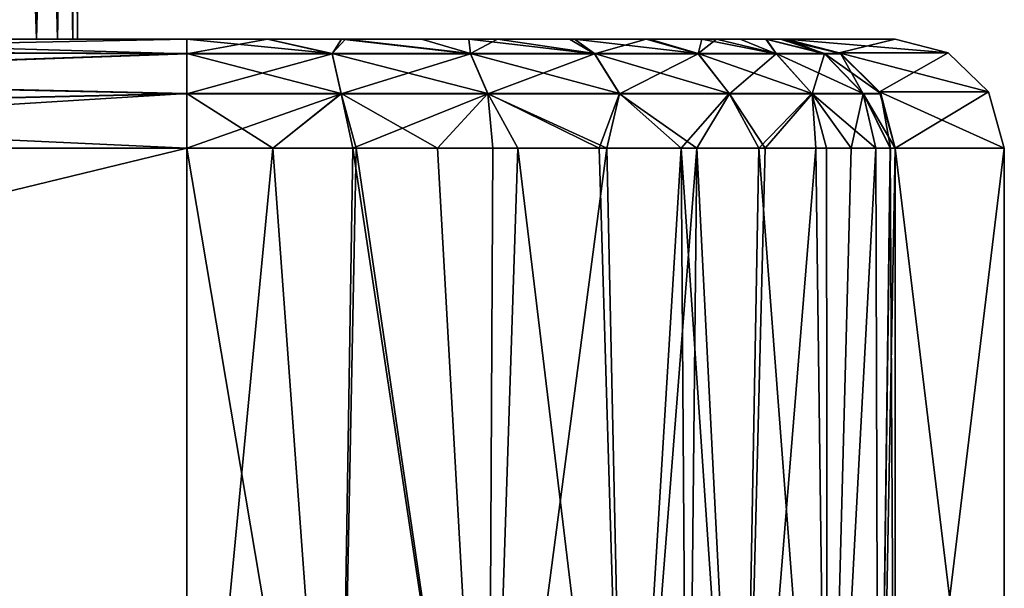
# Model space of a CAD drawing. Header units: millimetres. Extents: x -4.9 to 4.9, y 0 to 5.35.
# Tile 11 of 12: x 3.09 to 4.9, y 1.04 to 2.09. Entities that reach past the tile are written whole.
import ezdxf

# ---------------------------------------------------------------- set-up
doc = ezdxf.new("R2010")
doc.units = ezdxf.units.MM
doc.header["$LTSCALE"] = 65.185185
for name, color, linetype in [('1', 7, 'CONTINUOUS'), ('15', 7, 'CONTINUOUS'), ('17', 7, 'CONTINUOUS'), ('2', 7, 'CONTINUOUS'), ('22', 7, 'CONTINUOUS'), ('23', 7, 'CONTINUOUS'), ('26', 7, 'CONTINUOUS'), ('27', 7, 'CONTINUOUS'), ('30', 7, 'CONTINUOUS'), ('32', 7, 'CONTINUOUS'), ('34', 7, 'CONTINUOUS'), ('38', 7, 'CONTINUOUS'), ('41', 7, 'CONTINUOUS'), ('42', 7, 'CONTINUOUS'), ('43', 7, 'CONTINUOUS'), ('44', 7, 'CONTINUOUS'), ('45', 7, 'CONTINUOUS'), ('46', 7, 'CONTINUOUS'), ('47', 7, 'CONTINUOUS'), ('48', 7, 'CONTINUOUS'), ('49', 7, 'CONTINUOUS'), ('7', 7, 'CONTINUOUS'), ('8', 7, 'CONTINUOUS')]:
    doc.layers.add(name, color=color, linetype=linetype)

msp = doc.modelspace()

# ---------------------------------------------------------------- linework, layer by layer
at = {"layer": '1', "linetype": 'Continuous'}
for points in [[(3.4, 0.2, -19.975), (-3.4, 0.2, -19.975), (3.4, 1.85, -19.975), (3.4, 0.2, -19.975)], [(3.4, 1.85, -19.975), (-3.4, 0.2, -19.975), (1.775, 1.85, -19.975), (3.4, 1.85, -19.975)]]:
    msp.add_3dface(points, dxfattribs=at)
at = {"layer": '15', "linetype": 'Continuous'}
for points in [[(2.9796, 0, -17.1658), (3.1208, 0, -16.7088), (1.5225, 1.6, -16.4918), (2.9796, 0, -17.1658)], [(3.1208, 0, -16.7088), (1.5655, 1.6, -16.3302), (1.5225, 1.6, -16.4918), (3.1208, 0, -16.7088)], [(3.1223, 0, -15.2983), (2.9816, 0, -14.8395), (1.5234, 1.6, -15.5108), (3.1223, 0, -15.2983)], [(3.1223, 0, -15.2983), (1.5234, 1.6, -15.5108), (1.5662, 1.6, -15.6729), (3.1223, 0, -15.2983)], [(3.1208, 0, -16.7088), (3.1911, 0, -16.2396), (1.5655, 1.6, -16.3302), (3.1208, 0, -16.7088)], [(3.1911, 0, -16.2396), (1.5913, 1.6, -16.1668), (1.5655, 1.6, -16.3302), (3.1911, 0, -16.2396)], [(3.1223, 0, -15.2983), (1.5662, 1.6, -15.6729), (1.5916, 1.6, -15.8366), (3.1223, 0, -15.2983)], [(3.1911, 0, -16.2396), (1.6, 1.6, -16.0018), (1.5913, 1.6, -16.1668), (3.1911, 0, -16.2396)], [(3.1916, 0, -15.7686), (3.1223, 0, -15.2983), (1.5916, 1.6, -15.8366), (3.1916, 0, -15.7686)], [(3.1916, 0, -15.7686), (1.5916, 1.6, -15.8366), (1.6, 1.6, -16.0018), (3.1916, 0, -15.7686)], [(3.1911, 0, -16.2396), (3.1916, 0, -15.7686), (1.6, 1.6, -16.0018), (3.1911, 0, -16.2396)]]:
    msp.add_3dface(points, dxfattribs=at)
at = {"layer": '17', "linetype": 'Continuous'}
for points in [[(2.9796, 0, 14.8342), (3.1208, 0, 15.2912), (1.5225, 1.6, 15.5082), (2.9796, 0, 14.8342)], [(3.1208, 0, 15.2912), (1.5655, 1.6, 15.6698), (1.5225, 1.6, 15.5082), (3.1208, 0, 15.2912)], [(3.1223, 0, 16.7017), (2.9816, 0, 17.1605), (1.5234, 1.6, 16.4892), (3.1223, 0, 16.7017)], [(3.1223, 0, 16.7017), (1.5234, 1.6, 16.4892), (1.5662, 1.6, 16.3271), (3.1223, 0, 16.7017)], [(3.1208, 0, 15.2912), (3.1911, 0, 15.7604), (1.5655, 1.6, 15.6698), (3.1208, 0, 15.2912)], [(3.1911, 0, 15.7604), (1.5913, 1.6, 15.8332), (1.5655, 1.6, 15.6698), (3.1911, 0, 15.7604)], [(3.1223, 0, 16.7017), (1.5662, 1.6, 16.3271), (1.5916, 1.6, 16.1634), (3.1223, 0, 16.7017)], [(3.1911, 0, 15.7604), (1.6, 1.6, 15.9982), (1.5913, 1.6, 15.8332), (3.1911, 0, 15.7604)], [(3.1916, 0, 16.2314), (3.1223, 0, 16.7017), (1.5916, 1.6, 16.1634), (3.1916, 0, 16.2314)], [(3.1916, 0, 16.2314), (1.5916, 1.6, 16.1634), (1.6, 1.6, 15.9982), (3.1916, 0, 16.2314)], [(3.1911, 0, 15.7604), (3.1916, 0, 16.2314), (1.6, 1.6, 15.9982), (3.1911, 0, 15.7604)]]:
    msp.add_3dface(points, dxfattribs=at)
at = {"layer": '2', "linetype": 'Continuous'}
for points in [[(-1.775, 1.85, 19.975), (3.4, 0.2, 19.975), (-1.775, 5.35, 19.975), (-1.775, 1.85, 19.975)], [(-1.775, 5.35, 19.975), (3.4, 0.2, 19.975), (1.775, 1.85, 19.975), (-1.775, 5.35, 19.975)], [(-3.4, 0.2, 19.975), (3.4, 0.2, 19.975), (-3.4, 1.85, 19.975), (-3.4, 0.2, 19.975)], [(-3.4, 1.85, 19.975), (3.4, 0.2, 19.975), (-1.775, 1.85, 19.975), (-3.4, 1.85, 19.975)], [(1.775, 1.85, 19.975), (3.4, 0.2, 19.975), (3.4, 1.85, 19.975), (1.775, 1.85, 19.975)]]:
    msp.add_3dface(points, dxfattribs=at)
at = {"layer": '22', "linetype": 'Continuous'}
for points in [[(4.9, 1.85, -13.475), (4.9, 0.2, -13.475), (4.7, 1.85, -13.675), (4.9, 1.85, -13.475)], [(4.9, 0.2, -13.475), (4.7, 0.2, -13.675), (4.7, 1.85, -13.675), (4.9, 0.2, -13.475)]]:
    msp.add_3dface(points, dxfattribs=at)
at = {"layer": '23', "linetype": 'Continuous'}
for points in [[(4.7, 1.85, -13.675), (4.7, 0.2, -13.675), (4.7, 0.2, -18.675), (4.7, 1.85, -13.675)], [(4.7, 1.85, -13.675), (4.7, 0.2, -18.675), (4.7, 1.85, -18.675), (4.7, 1.85, -13.675)]]:
    msp.add_3dface(points, dxfattribs=at)
at = {"layer": '26', "linetype": 'Continuous'}
for points in [[(4.7, 0.2, 18.675), (4.7, 0.2, 13.675), (4.7, 1.85, 18.675), (4.7, 0.2, 18.675)], [(4.7, 1.85, 18.675), (4.7, 0.2, 13.675), (4.7, 1.85, 13.675), (4.7, 1.85, 18.675)]]:
    msp.add_3dface(points, dxfattribs=at)
at = {"layer": '27', "linetype": 'Continuous'}
for points in [[(4.9, 0.2, 13.475), (4.9, 1.85, 13.475), (4.7, 0.2, 13.675), (4.9, 0.2, 13.475)], [(4.7, 0.2, 13.675), (4.9, 1.85, 13.475), (4.7, 1.85, 13.675), (4.7, 0.2, 13.675)]]:
    msp.add_3dface(points, dxfattribs=at)
at = {"layer": '30', "linetype": 'Continuous'}
for points in [[(3.075, 2.05, 15.625), (3.1242, 2.05, 15.6146), (3.075, 3.55, 15.625), (3.075, 2.05, 15.625)], [(3.075, 3.55, 15.625), (3.1242, 2.05, 15.6146), (3.1257, 3.55, 15.6132), (3.075, 3.55, 15.625)], [(3.1242, 2.05, 15.3854), (3.075, 2.05, 15.375), (3.1257, 3.55, 15.3868), (3.1242, 2.05, 15.3854)], [(3.075, 2.05, 15.375), (3.075, 3.55, 15.375), (3.1257, 3.55, 15.3868), (3.075, 2.05, 15.375)], [(3.1242, 2.05, 15.6146), (3.1629, 2.05, 15.5886), (3.1257, 3.55, 15.6132), (3.1242, 2.05, 15.6146)], [(3.1629, 2.05, 15.4114), (3.1242, 2.05, 15.3854), (3.1634, 3.55, 15.4116), (3.1629, 2.05, 15.4114)], [(3.1242, 2.05, 15.3854), (3.1257, 3.55, 15.3868), (3.1634, 3.55, 15.4116), (3.1242, 2.05, 15.3854)], [(3.1629, 2.05, 15.5886), (3.1634, 3.55, 15.5884), (3.1257, 3.55, 15.6132), (3.1629, 2.05, 15.5886)], [(3.1629, 2.05, 15.5886), (3.1906, 2.05, 15.5474), (3.1634, 3.55, 15.5884), (3.1629, 2.05, 15.5886)], [(3.1906, 2.05, 15.4526), (3.1629, 2.05, 15.4114), (3.1895, 3.55, 15.4526), (3.1906, 2.05, 15.4526)], [(3.1629, 2.05, 15.4114), (3.1634, 3.55, 15.4116), (3.1895, 3.55, 15.4526), (3.1629, 2.05, 15.4114)], [(3.1906, 2.05, 15.5474), (3.1895, 3.55, 15.5474), (3.1634, 3.55, 15.5884), (3.1906, 2.05, 15.5474)], [(3.1906, 2.05, 15.5474), (3.1996, 2.05, 15.5), (3.1895, 3.55, 15.5474), (3.1906, 2.05, 15.5474)], [(3.1996, 2.05, 15.5), (3.2, 3.55, 15.5), (3.1895, 3.55, 15.5474), (3.1996, 2.05, 15.5)], [(3.1906, 2.05, 15.4526), (3.1895, 3.55, 15.4526), (3.2, 3.55, 15.5), (3.1906, 2.05, 15.4526)], [(3.1996, 2.05, 15.5), (3.1906, 2.05, 15.4526), (3.2, 3.55, 15.5), (3.1996, 2.05, 15.5)]]:
    msp.add_3dface(points, dxfattribs=at)
at = {"layer": '32', "linetype": 'Continuous'}
for points in [[(3.075, 2.05, -15.375), (3.1242, 2.05, -15.3854), (3.075, 3.55, -15.375), (3.075, 2.05, -15.375)], [(3.075, 3.55, -15.375), (3.1242, 2.05, -15.3854), (3.1257, 3.55, -15.3868), (3.075, 3.55, -15.375)], [(3.1242, 2.05, -15.6146), (3.075, 2.05, -15.625), (3.1257, 3.55, -15.6132), (3.1242, 2.05, -15.6146)], [(3.075, 2.05, -15.625), (3.075, 3.55, -15.625), (3.1257, 3.55, -15.6132), (3.075, 2.05, -15.625)], [(3.1242, 2.05, -15.3854), (3.1629, 2.05, -15.4114), (3.1257, 3.55, -15.3868), (3.1242, 2.05, -15.3854)], [(3.1629, 2.05, -15.5886), (3.1242, 2.05, -15.6146), (3.1634, 3.55, -15.5884), (3.1629, 2.05, -15.5886)], [(3.1242, 2.05, -15.6146), (3.1257, 3.55, -15.6132), (3.1634, 3.55, -15.5884), (3.1242, 2.05, -15.6146)], [(3.1629, 2.05, -15.4114), (3.1634, 3.55, -15.4116), (3.1257, 3.55, -15.3868), (3.1629, 2.05, -15.4114)], [(3.1629, 2.05, -15.4114), (3.1906, 2.05, -15.4526), (3.1634, 3.55, -15.4116), (3.1629, 2.05, -15.4114)], [(3.1906, 2.05, -15.5474), (3.1629, 2.05, -15.5886), (3.1895, 3.55, -15.5474), (3.1906, 2.05, -15.5474)], [(3.1629, 2.05, -15.5886), (3.1634, 3.55, -15.5884), (3.1895, 3.55, -15.5474), (3.1629, 2.05, -15.5886)], [(3.1906, 2.05, -15.4526), (3.1895, 3.55, -15.4526), (3.1634, 3.55, -15.4116), (3.1906, 2.05, -15.4526)], [(3.1906, 2.05, -15.4526), (3.1996, 2.05, -15.5), (3.1895, 3.55, -15.4526), (3.1906, 2.05, -15.4526)], [(3.1996, 2.05, -15.5), (3.2, 3.55, -15.5), (3.1895, 3.55, -15.4526), (3.1996, 2.05, -15.5)], [(3.1906, 2.05, -15.5474), (3.1895, 3.55, -15.5474), (3.2, 3.55, -15.5), (3.1906, 2.05, -15.5474)], [(3.1996, 2.05, -15.5), (3.1906, 2.05, -15.5474), (3.2, 3.55, -15.5), (3.1996, 2.05, -15.5)]]:
    msp.add_3dface(points, dxfattribs=at)
at = {"layer": '34', "linetype": 'Continuous'}
for points in [[(3.4, 1.85, 19.975), (3.4, 0.2, 19.975), (3.6784, 0.2002, 19.9448), (3.4, 1.85, 19.975)], [(3.4, 1.85, 19.975), (3.6784, 0.2002, 19.9448), (3.5576, 1.85, 19.9654), (3.4, 1.85, 19.975)], [(3.5576, 1.85, 19.9654), (3.6784, 0.2002, 19.9448), (3.7108, 1.85, 19.9373), (3.5576, 1.85, 19.9654)], [(3.6784, 0.2002, 19.9448), (3.9529, 0.2001, 19.8516), (3.7108, 1.85, 19.9373), (3.6784, 0.2002, 19.9448)], [(3.7108, 1.85, 19.9373), (3.9529, 0.2001, 19.8516), (3.8601, 1.85, 19.8909), (3.7108, 1.85, 19.9373)], [(3.8601, 1.85, 19.8909), (3.9529, 0.2001, 19.8516), (4.0072, 1.85, 19.8245), (3.8601, 1.85, 19.8909)], [(3.9529, 0.2001, 19.8516), (4.2059, 0.2, 19.695), (4.0072, 1.85, 19.8245), (3.9529, 0.2001, 19.8516)], [(4.0072, 1.85, 19.8245), (4.2059, 0.2, 19.695), (4.1569, 1.85, 19.732), (4.0072, 1.85, 19.8245)], [(4.1569, 1.85, 19.732), (4.2059, 0.2, 19.695), (4.3068, 1.85, 19.6065), (4.1569, 1.85, 19.732)], [(4.2059, 0.2, 19.695), (4.319, 0.2001, 19.5945), (4.3068, 1.85, 19.6065), (4.2059, 0.2, 19.695)], [(4.319, 0.2001, 19.5945), (4.4195, 0.2002, 19.4816), (4.3068, 1.85, 19.6065), (4.319, 0.2001, 19.5945)], [(4.3068, 1.85, 19.6065), (4.4195, 0.2002, 19.4816), (4.4493, 1.85, 19.4425), (4.3068, 1.85, 19.6065)], [(4.4195, 0.2002, 19.4816), (4.5753, 0.2001, 19.2305), (4.4493, 1.85, 19.4425), (4.4195, 0.2002, 19.4816)], [(4.4493, 1.85, 19.4425), (4.5753, 0.2001, 19.2305), (4.5735, 1.85, 19.2344), (4.4493, 1.85, 19.4425)], [(4.5735, 1.85, 19.2344), (4.5753, 0.2001, 19.2305), (4.6641, 1.85, 18.9786), (4.5735, 1.85, 19.2344)], [(4.5753, 0.2001, 19.2305), (4.6691, 0.1999, 18.9567), (4.6641, 1.85, 18.9786), (4.5753, 0.2001, 19.2305)], [(4.6641, 1.85, 18.9786), (4.6691, 0.1999, 18.9567), (4.6905, 1.85, 18.8322), (4.6641, 1.85, 18.9786)], [(4.6691, 0.1999, 18.9567), (4.7, 0.2, 18.675), (4.6905, 1.85, 18.8322), (4.6691, 0.1999, 18.9567)], [(4.7, 0.2, 18.675), (4.7, 1.85, 18.675), (4.6905, 1.85, 18.8322), (4.7, 0.2, 18.675)]]:
    msp.add_3dface(points, dxfattribs=at)
at = {"layer": '38', "linetype": 'Continuous'}
for points in [[(3.4, 0.2, -19.975), (3.4, 1.85, -19.975), (3.5577, 1.85, -19.9654), (3.4, 0.2, -19.975)], [(3.6784, 0.2002, -19.9448), (3.4, 0.2, -19.975), (3.5577, 1.85, -19.9654), (3.6784, 0.2002, -19.9448)], [(3.7046, 1.85, -19.9388), (3.6784, 0.2002, -19.9448), (3.5577, 1.85, -19.9654), (3.7046, 1.85, -19.9388)], [(3.9529, 0.2001, -19.8516), (3.6784, 0.2002, -19.9448), (3.7046, 1.85, -19.9388), (3.9529, 0.2001, -19.8516)], [(3.9617, 1.85, -19.8474), (3.9529, 0.2001, -19.8516), (3.7046, 1.85, -19.9388), (3.9617, 1.85, -19.8474)], [(4.2059, 0.2, -19.695), (3.9529, 0.2001, -19.8516), (4.1708, 1.85, -19.7218), (4.2059, 0.2, -19.695)], [(4.1708, 1.85, -19.7218), (3.9529, 0.2001, -19.8516), (3.9617, 1.85, -19.8474), (4.1708, 1.85, -19.7218)], [(4.3356, 1.85, -19.5776), (4.2059, 0.2, -19.695), (4.1708, 1.85, -19.7218), (4.3356, 1.85, -19.5776)], [(4.319, 0.2001, -19.5945), (4.2059, 0.2, -19.695), (4.3356, 1.85, -19.5776), (4.319, 0.2001, -19.5945)], [(4.4195, 0.2002, -19.4816), (4.319, 0.2001, -19.5945), (4.3356, 1.85, -19.5776), (4.4195, 0.2002, -19.4816)], [(4.4614, 1.85, -19.4256), (4.4195, 0.2002, -19.4816), (4.3356, 1.85, -19.5776), (4.4614, 1.85, -19.4256)], [(4.5753, 0.2001, -19.2305), (4.4195, 0.2002, -19.4816), (4.554, 1.85, -19.2736), (4.5753, 0.2001, -19.2305)], [(4.554, 1.85, -19.2736), (4.4195, 0.2002, -19.4816), (4.4614, 1.85, -19.4256), (4.554, 1.85, -19.2736)], [(4.6193, 1.85, -19.1259), (4.5753, 0.2001, -19.2305), (4.554, 1.85, -19.2736), (4.6193, 1.85, -19.1259)], [(4.6691, 0.1999, -18.9567), (4.5753, 0.2001, -19.2305), (4.6641, 1.85, -18.9783), (4.6691, 0.1999, -18.9567)], [(4.6641, 1.85, -18.9783), (4.5753, 0.2001, -19.2305), (4.6193, 1.85, -19.1259), (4.6641, 1.85, -18.9783)], [(4.6909, 1.85, -18.8282), (4.6691, 0.1999, -18.9567), (4.6641, 1.85, -18.9783), (4.6909, 1.85, -18.8282)], [(4.7, 1.85, -18.675), (4.7, 0.2, -18.675), (4.6691, 0.1999, -18.9567), (4.7, 1.85, -18.675)], [(4.7, 1.85, -18.675), (4.6691, 0.1999, -18.9567), (4.6909, 1.85, -18.8282), (4.7, 1.85, -18.675)]]:
    msp.add_3dface(points, dxfattribs=at)
at = {"layer": '41', "linetype": 'Continuous'}
for points in [[(2.2905, 2.0268, -19.8684), (2.4678, 2.05, -19.775), (3.4, 2.0232, -19.875), (2.2905, 2.0268, -19.8684)], [(2.4678, 2.05, -19.775), (3.4, 2.05, -19.775), (3.4, 2.0232, -19.875), (2.4678, 2.05, -19.775)], [(2.118, 1.9777, -19.9289), (2.2905, 2.0268, -19.8684), (3.4, 2.0232, -19.875), (2.118, 1.9777, -19.9289)], [(3.4, 1.9499, -19.9483), (2.118, 1.9777, -19.9289), (3.4, 2.0232, -19.875), (3.4, 1.9499, -19.9483)], [(1.9474, 1.9168, -19.9635), (2.118, 1.9777, -19.9289), (3.4, 1.9499, -19.9483), (1.9474, 1.9168, -19.9635)], [(3.4, 1.85, -19.975), (1.9474, 1.9168, -19.9635), (3.4, 1.9499, -19.9483), (3.4, 1.85, -19.975)], [(3.4, 1.85, -19.975), (1.775, 1.85, -19.975), (1.9474, 1.9168, -19.9635), (3.4, 1.85, -19.975)]]:
    msp.add_3dface(points, dxfattribs=at)
at = {"layer": '42', "linetype": 'Continuous'}
for points in [[(3.4, 2.05, -19.775), (3.5479, 2.05, -19.7642), (3.4, 2.0232, -19.875), (3.4, 2.05, -19.775)], [(3.4, 2.0232, -19.875), (3.5479, 2.05, -19.7642), (3.667, 2.0232, -19.8449), (3.4, 2.0232, -19.875)], [(3.5479, 2.05, -19.7642), (3.6836, 2.05, -19.7381), (3.667, 2.0232, -19.8449), (3.5479, 2.05, -19.7642)], [(3.667, 2.0232, -19.8449), (3.6836, 2.05, -19.7381), (3.9207, 2.0232, -19.7562), (3.667, 2.0232, -19.8449)], [(3.6836, 2.05, -19.7381), (3.9178, 2.05, -19.6456), (3.9207, 2.0232, -19.7562), (3.6836, 2.05, -19.7381)], [(3.9178, 2.05, -19.6456), (4.1025, 2.05, -19.5214), (4.1482, 2.0232, -19.6132), (3.9178, 2.05, -19.6456)], [(3.9207, 2.0232, -19.7562), (3.9178, 2.05, -19.6456), (4.1482, 2.0232, -19.6132), (3.9207, 2.0232, -19.7562)], [(4.1025, 2.05, -19.5214), (4.2426, 2.05, -19.382), (4.1482, 2.0232, -19.6132), (4.1025, 2.05, -19.5214)], [(4.1482, 2.0232, -19.6132), (4.2426, 2.05, -19.382), (4.3382, 2.0232, -19.4232), (4.1482, 2.0232, -19.6132)], [(4.2426, 2.05, -19.382), (4.3449, 2.05, -19.2382), (4.3382, 2.0232, -19.4232), (4.2426, 2.05, -19.382)], [(4.3382, 2.0232, -19.4232), (4.3449, 2.05, -19.2382), (4.4812, 2.0232, -19.1957), (4.3382, 2.0232, -19.4232)], [(4.3449, 2.05, -19.2382), (4.4156, 2.05, -19.0977), (4.4812, 2.0232, -19.1957), (4.3449, 2.05, -19.2382)], [(4.4156, 2.05, -19.0977), (4.4626, 2.05, -18.9595), (4.4812, 2.0232, -19.1957), (4.4156, 2.05, -19.0977)], [(4.4626, 2.05, -18.9595), (4.4906, 2.05, -18.8188), (4.5699, 2.0232, -18.942), (4.4626, 2.05, -18.9595)], [(4.4812, 2.0232, -19.1957), (4.4626, 2.05, -18.9595), (4.5699, 2.0232, -18.942), (4.4812, 2.0232, -19.1957)], [(4.4906, 2.05, -18.8188), (4.5, 2.05, -18.675), (4.5699, 2.0232, -18.942), (4.4906, 2.05, -18.8188)], [(4.5699, 2.0232, -18.942), (4.5, 2.05, -18.675), (4.6, 2.0232, -18.675), (4.5699, 2.0232, -18.942)], [(3.4, 1.9499, -19.9483), (3.4, 2.0232, -19.875), (3.667, 2.0232, -19.8449), (3.4, 1.9499, -19.9483)], [(3.4, 1.9499, -19.9483), (3.667, 2.0232, -19.8449), (3.6833, 1.9499, -19.9163), (3.4, 1.9499, -19.9483)], [(3.667, 2.0232, -19.8449), (3.9207, 2.0232, -19.7562), (3.6833, 1.9499, -19.9163), (3.667, 2.0232, -19.8449)], [(3.6833, 1.9499, -19.9163), (3.9207, 2.0232, -19.7562), (3.9524, 1.9499, -19.8222), (3.6833, 1.9499, -19.9163)], [(3.9207, 2.0232, -19.7562), (4.1482, 2.0232, -19.6132), (3.9524, 1.9499, -19.8222), (3.9207, 2.0232, -19.7562)], [(3.9524, 1.9499, -19.8222), (4.1482, 2.0232, -19.6132), (4.1939, 1.9499, -19.6705), (3.9524, 1.9499, -19.8222)], [(4.1482, 2.0232, -19.6132), (4.3382, 2.0232, -19.4232), (4.1939, 1.9499, -19.6705), (4.1482, 2.0232, -19.6132)], [(4.1939, 1.9499, -19.6705), (4.3382, 2.0232, -19.4232), (4.3955, 1.9499, -19.4689), (4.1939, 1.9499, -19.6705)], [(4.3382, 2.0232, -19.4232), (4.4812, 2.0232, -19.1957), (4.3955, 1.9499, -19.4689), (4.3382, 2.0232, -19.4232)], [(4.3955, 1.9499, -19.4689), (4.4812, 2.0232, -19.1957), (4.5472, 1.9499, -19.2274), (4.3955, 1.9499, -19.4689)], [(4.4812, 2.0232, -19.1957), (4.5699, 2.0232, -18.942), (4.5472, 1.9499, -19.2274), (4.4812, 2.0232, -19.1957)], [(4.5472, 1.9499, -19.2274), (4.5699, 2.0232, -18.942), (4.6413, 1.9499, -18.9583), (4.5472, 1.9499, -19.2274)], [(4.5699, 2.0232, -18.942), (4.6, 2.0232, -18.675), (4.6413, 1.9499, -18.9583), (4.5699, 2.0232, -18.942)], [(4.6413, 1.9499, -18.9583), (4.6, 2.0232, -18.675), (4.6733, 1.9499, -18.675), (4.6413, 1.9499, -18.9583)], [(3.5577, 1.85, -19.9654), (3.4, 1.85, -19.975), (3.6833, 1.9499, -19.9163), (3.5577, 1.85, -19.9654)], [(3.4, 1.85, -19.975), (3.4, 1.9499, -19.9483), (3.6833, 1.9499, -19.9163), (3.4, 1.85, -19.975)], [(3.7046, 1.85, -19.9388), (3.5577, 1.85, -19.9654), (3.6833, 1.9499, -19.9163), (3.7046, 1.85, -19.9388)], [(3.7046, 1.85, -19.9388), (3.6833, 1.9499, -19.9163), (3.9524, 1.9499, -19.8222), (3.7046, 1.85, -19.9388)], [(3.9617, 1.85, -19.8474), (3.7046, 1.85, -19.9388), (3.9524, 1.9499, -19.8222), (3.9617, 1.85, -19.8474)], [(4.1708, 1.85, -19.7218), (3.9617, 1.85, -19.8474), (3.9524, 1.9499, -19.8222), (4.1708, 1.85, -19.7218)], [(4.1708, 1.85, -19.7218), (3.9524, 1.9499, -19.8222), (4.1939, 1.9499, -19.6705), (4.1708, 1.85, -19.7218)], [(4.3356, 1.85, -19.5776), (4.1708, 1.85, -19.7218), (4.1939, 1.9499, -19.6705), (4.3356, 1.85, -19.5776)], [(4.3356, 1.85, -19.5776), (4.1939, 1.9499, -19.6705), (4.3955, 1.9499, -19.4689), (4.3356, 1.85, -19.5776)], [(4.4614, 1.85, -19.4256), (4.3356, 1.85, -19.5776), (4.3955, 1.9499, -19.4689), (4.4614, 1.85, -19.4256)], [(4.4614, 1.85, -19.4256), (4.3955, 1.9499, -19.4689), (4.5472, 1.9499, -19.2274), (4.4614, 1.85, -19.4256)], [(4.554, 1.85, -19.2736), (4.4614, 1.85, -19.4256), (4.5472, 1.9499, -19.2274), (4.554, 1.85, -19.2736)], [(4.6193, 1.85, -19.1259), (4.554, 1.85, -19.2736), (4.5472, 1.9499, -19.2274), (4.6193, 1.85, -19.1259)], [(4.6193, 1.85, -19.1259), (4.5472, 1.9499, -19.2274), (4.6413, 1.9499, -18.9583), (4.6193, 1.85, -19.1259)], [(4.6641, 1.85, -18.9783), (4.6193, 1.85, -19.1259), (4.6413, 1.9499, -18.9583), (4.6641, 1.85, -18.9783)], [(4.6909, 1.85, -18.8282), (4.6641, 1.85, -18.9783), (4.6413, 1.9499, -18.9583), (4.6909, 1.85, -18.8282)], [(4.6909, 1.85, -18.8282), (4.6413, 1.9499, -18.9583), (4.6733, 1.9499, -18.675), (4.6909, 1.85, -18.8282)], [(4.7, 1.85, -18.675), (4.6909, 1.85, -18.8282), (4.6733, 1.9499, -18.675), (4.7, 1.85, -18.675)]]:
    msp.add_3dface(points, dxfattribs=at)
at = {"layer": '43', "linetype": 'Continuous'}
for points in [[(4.5, 2.05, -18.675), (4.5, 2.05, -13.5922), (4.5967, 2.0251, -13.6322), (4.5, 2.05, -18.675)], [(4.5, 2.05, -18.675), (4.5967, 2.0251, -13.6322), (4.6, 2.0232, -18.675), (4.5, 2.05, -18.675)], [(4.5967, 2.0251, -13.6322), (4.6712, 1.9534, -13.6631), (4.6, 2.0232, -18.675), (4.5967, 2.0251, -13.6322)], [(4.6, 2.0232, -18.675), (4.6712, 1.9534, -13.6631), (4.6733, 1.9499, -18.675), (4.6, 2.0232, -18.675)], [(4.6712, 1.9534, -13.6631), (4.7, 1.85, -13.675), (4.6733, 1.9499, -18.675), (4.6712, 1.9534, -13.6631)], [(4.7, 1.85, -13.675), (4.7, 1.85, -18.675), (4.6733, 1.9499, -18.675), (4.7, 1.85, -13.675)]]:
    msp.add_3dface(points, dxfattribs=at)
at = {"layer": '44', "linetype": 'Continuous'}
for points in [[(4.5, 2.05, -13.5922), (4.7, 2.05, -13.3922), (4.7967, 2.0251, -13.4322), (4.5, 2.05, -13.5922)], [(4.5, 2.05, -13.5922), (4.7967, 2.0251, -13.4322), (4.5967, 2.0251, -13.6322), (4.5, 2.05, -13.5922)], [(4.7967, 2.0251, -13.4322), (4.8712, 1.9534, -13.4631), (4.5967, 2.0251, -13.6322), (4.7967, 2.0251, -13.4322)], [(4.5967, 2.0251, -13.6322), (4.8712, 1.9534, -13.4631), (4.6712, 1.9534, -13.6631), (4.5967, 2.0251, -13.6322)], [(4.9, 1.85, -13.475), (4.7, 1.85, -13.675), (4.6712, 1.9534, -13.6631), (4.9, 1.85, -13.475)], [(4.8712, 1.9534, -13.4631), (4.9, 1.85, -13.475), (4.6712, 1.9534, -13.6631), (4.8712, 1.9534, -13.4631)]]:
    msp.add_3dface(points, dxfattribs=at)
at = {"layer": '45', "linetype": 'Continuous'}
for points in [[(4.7, 2.05, -13.3922), (4.7, 2.05, 13.3922), (4.7967, 2.0251, 13.4322), (4.7, 2.05, -13.3922)], [(4.7, 2.05, -13.3922), (4.7967, 2.0251, 13.4322), (4.7967, 2.0251, -13.4322), (4.7, 2.05, -13.3922)], [(4.7967, 2.0251, 13.4322), (4.8712, 1.9534, 13.4631), (4.7967, 2.0251, -13.4322), (4.7967, 2.0251, 13.4322)], [(4.7967, 2.0251, -13.4322), (4.8712, 1.9534, 13.4631), (4.8712, 1.9534, -13.4631), (4.7967, 2.0251, -13.4322)], [(4.9, 1.85, 13.475), (4.9, 1.85, -13.475), (4.8712, 1.9534, -13.4631), (4.9, 1.85, 13.475)], [(4.8712, 1.9534, 13.4631), (4.9, 1.85, 13.475), (4.8712, 1.9534, -13.4631), (4.8712, 1.9534, 13.4631)]]:
    msp.add_3dface(points, dxfattribs=at)
at = {"layer": '46', "linetype": 'Continuous'}
for points in [[(4.7, 2.05, 13.3922), (4.5, 2.05, 13.5922), (4.5967, 2.0251, 13.6322), (4.7, 2.05, 13.3922)], [(4.7, 2.05, 13.3922), (4.5967, 2.0251, 13.6322), (4.7967, 2.0251, 13.4322), (4.7, 2.05, 13.3922)], [(4.5967, 2.0251, 13.6322), (4.6712, 1.9534, 13.6631), (4.7967, 2.0251, 13.4322), (4.5967, 2.0251, 13.6322)], [(4.7967, 2.0251, 13.4322), (4.6712, 1.9534, 13.6631), (4.8712, 1.9534, 13.4631), (4.7967, 2.0251, 13.4322)], [(4.6712, 1.9534, 13.6631), (4.7, 1.85, 13.675), (4.8712, 1.9534, 13.4631), (4.6712, 1.9534, 13.6631)], [(4.7, 1.85, 13.675), (4.9, 1.85, 13.475), (4.8712, 1.9534, 13.4631), (4.7, 1.85, 13.675)]]:
    msp.add_3dface(points, dxfattribs=at)
at = {"layer": '47', "linetype": 'Continuous'}
for points in [[(3.4, 2.05, 19.775), (2.4678, 2.05, 19.775), (2.2937, 2.0276, 19.867), (3.4, 2.05, 19.775)], [(3.4, 2.05, 19.775), (2.2937, 2.0276, 19.867), (3.4, 2.0233, 19.8749), (3.4, 2.05, 19.775)], [(2.2937, 2.0276, 19.867), (2.1219, 1.979, 19.9279), (3.4, 2.0233, 19.8749), (2.2937, 2.0276, 19.867)], [(3.4, 2.0233, 19.8749), (2.1219, 1.979, 19.9279), (3.4, 1.95, 19.9482), (3.4, 2.0233, 19.8749)], [(2.1219, 1.979, 19.9279), (1.9491, 1.9174, 19.9633), (3.4, 1.95, 19.9482), (2.1219, 1.979, 19.9279)], [(1.775, 1.85, 19.975), (3.4, 1.85, 19.975), (3.4, 1.95, 19.9482), (1.775, 1.85, 19.975)], [(1.9491, 1.9174, 19.9633), (1.775, 1.85, 19.975), (3.4, 1.95, 19.9482), (1.9491, 1.9174, 19.9633)]]:
    msp.add_3dface(points, dxfattribs=at)
at = {"layer": '48', "linetype": 'Continuous'}
for points in [[(3.5479, 2.05, 19.765), (3.4, 2.05, 19.775), (3.667, 2.0233, 19.8448), (3.5479, 2.05, 19.765)], [(3.4, 2.05, 19.775), (3.4, 2.0233, 19.8749), (3.667, 2.0233, 19.8448), (3.4, 2.05, 19.775)], [(3.6914, 2.05, 19.7357), (3.5479, 2.05, 19.765), (3.667, 2.0233, 19.8448), (3.6914, 2.05, 19.7357)], [(3.9206, 2.0233, 19.7561), (3.6914, 2.05, 19.7357), (3.667, 2.0233, 19.8448), (3.9206, 2.0233, 19.7561)], [(3.8307, 2.05, 19.6873), (3.6914, 2.05, 19.7357), (3.9206, 2.0233, 19.7561), (3.8307, 2.05, 19.6873)], [(3.9698, 2.05, 19.616), (3.8307, 2.05, 19.6873), (3.9206, 2.0233, 19.7561), (3.9698, 2.05, 19.616)], [(4.1481, 2.0233, 19.6131), (3.9698, 2.05, 19.616), (3.9206, 2.0233, 19.7561), (4.1481, 2.0233, 19.6131)], [(4.1113, 2.05, 19.514), (3.9698, 2.05, 19.616), (4.1481, 2.0233, 19.6131), (4.1113, 2.05, 19.514)], [(4.2489, 2.05, 19.3744), (4.1113, 2.05, 19.514), (4.3381, 2.0233, 19.4231), (4.2489, 2.05, 19.3744)], [(4.3381, 2.0233, 19.4231), (4.1113, 2.05, 19.514), (4.1481, 2.0233, 19.6131), (4.3381, 2.0233, 19.4231)], [(4.3717, 2.05, 19.1907), (4.2489, 2.05, 19.3744), (4.3381, 2.0233, 19.4231), (4.3717, 2.05, 19.1907)], [(4.4811, 2.0233, 19.1956), (4.3717, 2.05, 19.1907), (4.3381, 2.0233, 19.4231), (4.4811, 2.0233, 19.1956)], [(4.4633, 2.05, 18.9578), (4.3717, 2.05, 19.1907), (4.4811, 2.0233, 19.1956), (4.4633, 2.05, 18.9578)], [(4.4892, 2.05, 18.8226), (4.4633, 2.05, 18.9578), (4.5698, 2.0233, 18.942), (4.4892, 2.05, 18.8226)], [(4.5698, 2.0233, 18.942), (4.4633, 2.05, 18.9578), (4.4811, 2.0233, 19.1956), (4.5698, 2.0233, 18.942)], [(4.5, 2.05, 18.675), (4.4892, 2.05, 18.8226), (4.5999, 2.0233, 18.675), (4.5, 2.05, 18.675)], [(4.5999, 2.0233, 18.675), (4.4892, 2.05, 18.8226), (4.5698, 2.0233, 18.942), (4.5999, 2.0233, 18.675)], [(3.4, 2.0233, 19.8749), (3.4, 1.95, 19.9482), (3.6833, 1.95, 19.9163), (3.4, 2.0233, 19.8749)], [(3.667, 2.0233, 19.8448), (3.4, 2.0233, 19.8749), (3.6833, 1.95, 19.9163), (3.667, 2.0233, 19.8448)], [(3.9206, 2.0233, 19.7561), (3.667, 2.0233, 19.8448), (3.9524, 1.95, 19.8221), (3.9206, 2.0233, 19.7561)], [(3.9524, 1.95, 19.8221), (3.667, 2.0233, 19.8448), (3.6833, 1.95, 19.9163), (3.9524, 1.95, 19.8221)], [(4.1481, 2.0233, 19.6131), (3.9206, 2.0233, 19.7561), (4.1938, 1.95, 19.6704), (4.1481, 2.0233, 19.6131)], [(4.1938, 1.95, 19.6704), (3.9206, 2.0233, 19.7561), (3.9524, 1.95, 19.8221), (4.1938, 1.95, 19.6704)], [(4.3381, 2.0233, 19.4231), (4.1481, 2.0233, 19.6131), (4.3954, 1.95, 19.4688), (4.3381, 2.0233, 19.4231)], [(4.3954, 1.95, 19.4688), (4.1481, 2.0233, 19.6131), (4.1938, 1.95, 19.6704), (4.3954, 1.95, 19.4688)], [(4.4811, 2.0233, 19.1956), (4.3381, 2.0233, 19.4231), (4.5471, 1.95, 19.2274), (4.4811, 2.0233, 19.1956)], [(4.5471, 1.95, 19.2274), (4.3381, 2.0233, 19.4231), (4.3954, 1.95, 19.4688), (4.5471, 1.95, 19.2274)], [(4.5698, 2.0233, 18.942), (4.4811, 2.0233, 19.1956), (4.6413, 1.95, 18.9583), (4.5698, 2.0233, 18.942)], [(4.6413, 1.95, 18.9583), (4.4811, 2.0233, 19.1956), (4.5471, 1.95, 19.2274), (4.6413, 1.95, 18.9583)], [(4.5999, 2.0233, 18.675), (4.5698, 2.0233, 18.942), (4.6732, 1.95, 18.675), (4.5999, 2.0233, 18.675)], [(4.6732, 1.95, 18.675), (4.5698, 2.0233, 18.942), (4.6413, 1.95, 18.9583), (4.6732, 1.95, 18.675)], [(3.4, 1.85, 19.975), (3.5576, 1.85, 19.9654), (3.4, 1.95, 19.9482), (3.4, 1.85, 19.975)], [(3.4, 1.95, 19.9482), (3.5576, 1.85, 19.9654), (3.6833, 1.95, 19.9163), (3.4, 1.95, 19.9482)], [(3.5576, 1.85, 19.9654), (3.7108, 1.85, 19.9373), (3.6833, 1.95, 19.9163), (3.5576, 1.85, 19.9654)], [(3.7108, 1.85, 19.9373), (3.8601, 1.85, 19.8909), (3.6833, 1.95, 19.9163), (3.7108, 1.85, 19.9373)], [(3.8601, 1.85, 19.8909), (3.9524, 1.95, 19.8221), (3.6833, 1.95, 19.9163), (3.8601, 1.85, 19.8909)], [(3.8601, 1.85, 19.8909), (4.0072, 1.85, 19.8245), (3.9524, 1.95, 19.8221), (3.8601, 1.85, 19.8909)], [(4.0072, 1.85, 19.8245), (4.1569, 1.85, 19.732), (3.9524, 1.95, 19.8221), (4.0072, 1.85, 19.8245)], [(4.1569, 1.85, 19.732), (4.1938, 1.95, 19.6704), (3.9524, 1.95, 19.8221), (4.1569, 1.85, 19.732)], [(4.1569, 1.85, 19.732), (4.3068, 1.85, 19.6065), (4.1938, 1.95, 19.6704), (4.1569, 1.85, 19.732)], [(4.3068, 1.85, 19.6065), (4.3954, 1.95, 19.4688), (4.1938, 1.95, 19.6704), (4.3068, 1.85, 19.6065)], [(4.3068, 1.85, 19.6065), (4.4493, 1.85, 19.4425), (4.3954, 1.95, 19.4688), (4.3068, 1.85, 19.6065)], [(4.4493, 1.85, 19.4425), (4.5471, 1.95, 19.2274), (4.3954, 1.95, 19.4688), (4.4493, 1.85, 19.4425)], [(4.4493, 1.85, 19.4425), (4.5735, 1.85, 19.2344), (4.5471, 1.95, 19.2274), (4.4493, 1.85, 19.4425)], [(4.5735, 1.85, 19.2344), (4.6641, 1.85, 18.9786), (4.5471, 1.95, 19.2274), (4.5735, 1.85, 19.2344)], [(4.6641, 1.85, 18.9786), (4.6413, 1.95, 18.9583), (4.5471, 1.95, 19.2274), (4.6641, 1.85, 18.9786)], [(4.6905, 1.85, 18.8322), (4.7, 1.85, 18.675), (4.6413, 1.95, 18.9583), (4.6905, 1.85, 18.8322)], [(4.7, 1.85, 18.675), (4.6732, 1.95, 18.675), (4.6413, 1.95, 18.9583), (4.7, 1.85, 18.675)], [(4.6641, 1.85, 18.9786), (4.6905, 1.85, 18.8322), (4.6413, 1.95, 18.9583), (4.6641, 1.85, 18.9786)]]:
    msp.add_3dface(points, dxfattribs=at)
at = {"layer": '49', "linetype": 'Continuous'}
for points in [[(4.5, 2.05, 13.5922), (4.5, 2.05, 18.675), (4.5999, 2.0233, 18.675), (4.5, 2.05, 13.5922)], [(4.5, 2.05, 13.5922), (4.5999, 2.0233, 18.675), (4.5967, 2.0251, 13.6322), (4.5, 2.05, 13.5922)], [(4.5967, 2.0251, 13.6322), (4.5999, 2.0233, 18.675), (4.6712, 1.9534, 13.6631), (4.5967, 2.0251, 13.6322)], [(4.5999, 2.0233, 18.675), (4.6732, 1.95, 18.675), (4.6712, 1.9534, 13.6631), (4.5999, 2.0233, 18.675)], [(4.7, 1.85, 18.675), (4.7, 1.85, 13.675), (4.6712, 1.9534, 13.6631), (4.7, 1.85, 18.675)], [(4.6732, 1.95, 18.675), (4.7, 1.85, 18.675), (4.6712, 1.9534, 13.6631), (4.6732, 1.95, 18.675)]]:
    msp.add_3dface(points, dxfattribs=at)
at = {"layer": '7', "linetype": 'Continuous'}
for points in [[(4.9, 1.85, 13.475), (4.9, 0.2, 13.475), (4.9, 0.2, -13.475), (4.9, 1.85, 13.475)], [(4.9, 1.85, -13.475), (4.9, 1.85, 13.475), (4.9, 0.2, -13.475), (4.9, 1.85, -13.475)]]:
    msp.add_3dface(points, dxfattribs=at)
at = {"layer": '8', "linetype": 'Continuous'}
for points in [[(2.6745, 2.05, 19.6135), (2.4678, 2.05, 19.775), (3.9698, 2.05, 19.616), (2.6745, 2.05, 19.6135)], [(3.9698, 2.05, 19.616), (2.4678, 2.05, 19.775), (3.8307, 2.05, 19.6873), (3.9698, 2.05, 19.616)], [(3.8307, 2.05, 19.6873), (2.4678, 2.05, 19.775), (3.6914, 2.05, 19.7357), (3.8307, 2.05, 19.6873)], [(3.6914, 2.05, 19.7357), (2.4678, 2.05, 19.775), (3.5479, 2.05, 19.765), (3.6914, 2.05, 19.7357)], [(3.5479, 2.05, 19.765), (2.4678, 2.05, 19.775), (3.4, 2.05, 19.775), (3.5479, 2.05, 19.765)], [(2.4678, 2.05, -19.775), (2.6745, 2.05, -19.6135), (3.4, 2.05, -19.775), (2.4678, 2.05, -19.775)], [(2.8438, 2.05, 19.4148), (2.6745, 2.05, 19.6135), (4.1113, 2.05, 19.514), (2.8438, 2.05, 19.4148)], [(4.1113, 2.05, 19.514), (2.6745, 2.05, 19.6135), (3.9698, 2.05, 19.616), (4.1113, 2.05, 19.514)], [(2.6745, 2.05, -19.6135), (2.8438, 2.05, -19.4148), (4.1025, 2.05, -19.5214), (2.6745, 2.05, -19.6135)], [(3.4, 2.05, -19.775), (2.6745, 2.05, -19.6135), (3.5479, 2.05, -19.7642), (3.4, 2.05, -19.775)], [(3.5479, 2.05, -19.7642), (2.6745, 2.05, -19.6135), (3.6836, 2.05, -19.7381), (3.5479, 2.05, -19.7642)], [(3.6836, 2.05, -19.7381), (2.6745, 2.05, -19.6135), (3.9178, 2.05, -19.6456), (3.6836, 2.05, -19.7381)], [(3.9178, 2.05, -19.6456), (2.6745, 2.05, -19.6135), (4.1025, 2.05, -19.5214), (3.9178, 2.05, -19.6456)], [(2.9701, 2.05, 19.1865), (2.8438, 2.05, 19.4148), (4.3717, 2.05, 19.1907), (2.9701, 2.05, 19.1865)], [(4.3717, 2.05, 19.1907), (2.8438, 2.05, 19.4148), (4.2489, 2.05, 19.3744), (4.3717, 2.05, 19.1907)], [(4.2489, 2.05, 19.3744), (2.8438, 2.05, 19.4148), (4.1113, 2.05, 19.514), (4.2489, 2.05, 19.3744)], [(2.8438, 2.05, -19.4148), (2.9701, 2.05, -19.1865), (4.2426, 2.05, -19.382), (2.8438, 2.05, -19.4148)], [(4.1025, 2.05, -19.5214), (2.8438, 2.05, -19.4148), (4.2426, 2.05, -19.382), (4.1025, 2.05, -19.5214)], [(3.0482, 2.05, 18.9374), (2.9701, 2.05, 19.1865), (4.4633, 2.05, 18.9578), (3.0482, 2.05, 18.9374)], [(4.4633, 2.05, 18.9578), (2.9701, 2.05, 19.1865), (4.3717, 2.05, 19.1907), (4.4633, 2.05, 18.9578)], [(2.9701, 2.05, -19.1865), (3.0482, 2.05, -18.9374), (4.4156, 2.05, -19.0977), (2.9701, 2.05, -19.1865)], [(4.2426, 2.05, -19.382), (2.9701, 2.05, -19.1865), (4.3449, 2.05, -19.2382), (4.2426, 2.05, -19.382)], [(4.3449, 2.05, -19.2382), (2.9701, 2.05, -19.1865), (4.4156, 2.05, -19.0977), (4.3449, 2.05, -19.2382)], [(3.075, 2.05, 18.675), (3.0482, 2.05, 18.9374), (4.5, 2.05, 18.675), (3.075, 2.05, 18.675)], [(4.5, 2.05, 18.675), (3.0482, 2.05, 18.9374), (4.4892, 2.05, 18.8226), (4.5, 2.05, 18.675)], [(4.4892, 2.05, 18.8226), (3.0482, 2.05, 18.9374), (4.4633, 2.05, 18.9578), (4.4892, 2.05, 18.8226)], [(3.0482, 2.05, -18.9374), (3.075, 2.05, -18.675), (4.4906, 2.05, -18.8188), (3.0482, 2.05, -18.9374)], [(4.4156, 2.05, -19.0977), (3.0482, 2.05, -18.9374), (4.4626, 2.05, -18.9595), (4.4156, 2.05, -19.0977)], [(4.4626, 2.05, -18.9595), (3.0482, 2.05, -18.9374), (4.4906, 2.05, -18.8188), (4.4626, 2.05, -18.9595)], [(3.075, 2.05, 15.625), (3.075, 2.05, 18.675), (3.1242, 2.05, 15.6146), (3.075, 2.05, 15.625)], [(3.1242, 2.05, 15.6146), (3.075, 2.05, 18.675), (3.1629, 2.05, 15.5886), (3.1242, 2.05, 15.6146)], [(3.1629, 2.05, 15.5886), (3.075, 2.05, 18.675), (3.1906, 2.05, 15.5474), (3.1629, 2.05, 15.5886)], [(3.1906, 2.05, 15.5474), (3.075, 2.05, 18.675), (4.5, 2.05, 13.5922), (3.1906, 2.05, 15.5474)], [(4.5, 2.05, 13.5922), (3.075, 2.05, 18.675), (4.5, 2.05, 18.675), (4.5, 2.05, 13.5922)], [(3.075, 2.05, 15.375), (3.1242, 2.05, 15.3854), (4.5, 2.05, 13.5922), (3.075, 2.05, 15.375)], [(3.075, 2.05, -15.375), (3.075, 2.05, 15.375), (4.5, 2.05, -13.5922), (3.075, 2.05, -15.375)], [(4.5, 2.05, -13.5922), (3.075, 2.05, 15.375), (4.7, 2.05, -13.3922), (4.5, 2.05, -13.5922)], [(4.7, 2.05, -13.3922), (3.075, 2.05, 15.375), (4.5, 2.05, 13.5922), (4.7, 2.05, -13.3922)], [(3.1242, 2.05, -15.3854), (3.075, 2.05, -15.375), (4.5, 2.05, -13.5922), (3.1242, 2.05, -15.3854)], [(3.075, 2.05, -15.625), (3.1242, 2.05, -15.6146), (4.5, 2.05, -18.675), (3.075, 2.05, -15.625)], [(3.075, 2.05, -18.675), (3.075, 2.05, -15.625), (4.5, 2.05, -18.675), (3.075, 2.05, -18.675)], [(4.4906, 2.05, -18.8188), (3.075, 2.05, -18.675), (4.5, 2.05, -18.675), (4.4906, 2.05, -18.8188)], [(3.1242, 2.05, 15.3854), (3.1629, 2.05, 15.4114), (4.5, 2.05, 13.5922), (3.1242, 2.05, 15.3854)], [(3.1629, 2.05, -15.4114), (3.1242, 2.05, -15.3854), (4.5, 2.05, -13.5922), (3.1629, 2.05, -15.4114)], [(3.1242, 2.05, -15.6146), (3.1629, 2.05, -15.5886), (4.5, 2.05, -18.675), (3.1242, 2.05, -15.6146)], [(3.1629, 2.05, 15.4114), (3.1906, 2.05, 15.4526), (4.5, 2.05, 13.5922), (3.1629, 2.05, 15.4114)], [(3.1906, 2.05, -15.4526), (3.1629, 2.05, -15.4114), (4.5, 2.05, -13.5922), (3.1906, 2.05, -15.4526)], [(3.1629, 2.05, -15.5886), (3.1906, 2.05, -15.5474), (4.5, 2.05, -18.675), (3.1629, 2.05, -15.5886)], [(3.1996, 2.05, 15.5), (3.1906, 2.05, 15.5474), (4.5, 2.05, 13.5922), (3.1996, 2.05, 15.5)], [(3.1906, 2.05, 15.4526), (3.1996, 2.05, 15.5), (4.5, 2.05, 13.5922), (3.1906, 2.05, 15.4526)], [(3.1996, 2.05, -15.5), (3.1906, 2.05, -15.4526), (4.5, 2.05, -18.675), (3.1996, 2.05, -15.5)], [(4.5, 2.05, -18.675), (3.1906, 2.05, -15.4526), (4.5, 2.05, -13.5922), (4.5, 2.05, -18.675)], [(3.1906, 2.05, -15.5474), (3.1996, 2.05, -15.5), (4.5, 2.05, -18.675), (3.1906, 2.05, -15.5474)], [(4.7, 2.05, 13.3922), (4.7, 2.05, -13.3922), (4.5, 2.05, 13.5922), (4.7, 2.05, 13.3922)]]:
    msp.add_3dface(points, dxfattribs=at)

doc.saveas('drawing.dxf')
